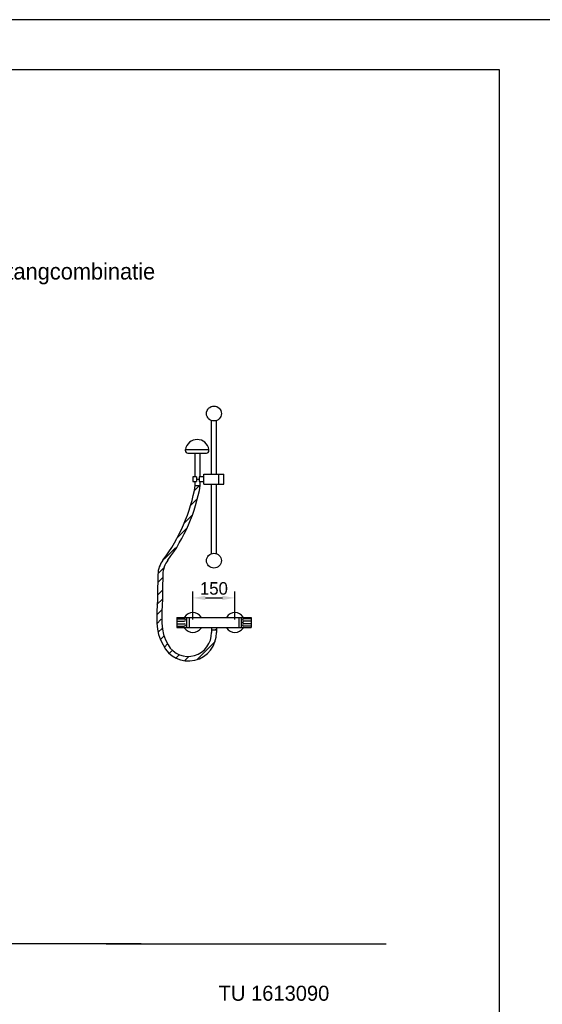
# Model space of a CAD drawing. Extents: x -33748 to 12452, y -14932 to 2888.
# Tile 160 of 194: x -27463 to -25378, y -1039 to 2888. Entities that reach past the tile are written whole.
import ezdxf

# ---------------------------------------------------------------- set-up
doc = ezdxf.new("R2010")
doc.units = 0
doc.header["$LTSCALE"] = 20
doc.layers.get('0').update_dxf_attribs({"color": 15, "linetype": 'CONTINUOUS'})
doc.layers.get('DEFPOINTS').update_dxf_attribs({"linetype": 'CONTINUOUS'})
for name, color, linetype in [('00KAD025', 2, 'CONTINUOUS'), ('00KAD070', 5, 'CONTINUOUS'), ('BL$2----', 7, 'CONTINUOUS'), ('SANITAIR', 7, 'CONTINUOUS'), ('TUNR', 1, 'CONTINUOUS'), ('WL$1----', 3, 'CONTINUOUS'), ('WM530----_MAATVOERING', 1, 'CONTINUOUS')]:
    doc.layers.add(name, color=color, linetype=linetype)
doc.dimstyles.new('ISO-25', dxfattribs={"dimscale": 20, "dimtxt": 2.5, "dimasz": 2.5, "dimexe": 1.25, "dimexo": 0.625, "dimtad": 1, "dimtih": 1, "dimdec": 4, "dimtxsty": 'STANDARD', "dimcen": 2.5, "dimazin": 3, "dimtfac": 1, "dimtdec": 4, "dimtmove": 0, "dimatfit": 3, "dimtvp": 1, "dimtolj": 1, "dimtzin": 0})

# ---------------------------------------------------------------- blocks, each defined once
blk = doc.blocks.new('A4-VER')
at = {"layer": '00KAD025', "linetype": 'CONTINUOUS'}
blk.add_line((210, 297), (0, 297), dxfattribs=at)
at = {"layer": '00KAD070', "linetype": 'CONTINUOUS'}
for p, q in [((200, 287), (10, 287)), ((200, 10), (200, 287))]:
    blk.add_line(p, q, dxfattribs=at)
blk = doc.blocks.new('*D71')
at = {"color": 0, "linetype": 'BYBLOCK'}
for p, q in [((8736.6, 427.5), (8736.6, 538.1)), ((8786.6, 513.1), (8854.6, 513.1)), ((8904.6, 427.5), (8904.6, 538.1))]:
    blk.add_line(p, q, dxfattribs=at)
for points in [[(8786.6, 521.4), (8786.6, 504.7), (8736.6, 513.1)], [(8854.6, 521.4), (8854.6, 504.7), (8904.6, 513.1)]]:
    blk.add_solid(points, dxfattribs=at)
at = {"layer": 'DEFPOINTS', "color": 0, "linetype": 'BYBLOCK'}
for p in [(8904.6, 513.1), (8736.6, 415), (8904.6, 415)]:
    blk.add_point(p, dxfattribs=at)
at = {"color": 0, "linetype": 'BYBLOCK', "insert": (8820.6, 550.6), "char_height": 50, "attachment_point": 5}
blk.add_mtext('\\A1;150', dxfattribs=at)

msp = doc.modelspace()

# ---------------------------------------------------------------- linework, layer by layer
at = {"layer": 'SANITAIR'}
for p, q in [((-26697.8897, 1075.39932), (-26697.8897, 1289.86546)), ((-26678.12362, 1075.39932), (-26678.12362, 1290.39545)), ((-26801.66163, 1174.22973), (-26707.77274, 1174.22973)), ((-26801.66163, 1169.28821), (-26801.66163, 1174.22973)), ((-26791.77859, 1159.40517), (-26717.65578, 1159.40517)), ((-26762.12946, 1065.51628), (-26762.12946, 1159.40517)), ((-26742.36338, 1065.51628), (-26742.36338, 1159.40517)), ((-26707.77274, 1169.28821), (-26707.77274, 1174.22973)), ((-26772.0125, 1065.51628), (-26772.0125, 1045.7502)), ((-26757.18794, 1065.51628), (-26772.0125, 1065.51628)), ((-26757.18794, 1065.51628), (-26757.18794, 1045.7502)), ((-26747.3049, 1065.51628), (-26747.3049, 1045.7502)), ((-26727.53882, 1065.51628), (-26747.3049, 1065.51628)), ((-26727.53882, 1075.39932), (-26648.47449, 1075.39932)), ((-26727.53882, 1035.86716), (-26727.53882, 1075.39932)), ((-26668.24057, 1035.86716), (-26668.24057, 1075.39932)), ((-26648.47449, 1035.86716), (-26648.47449, 1075.39932)), ((-26772.0125, 1045.7502), (-26757.18794, 1045.7502)), ((-26765.8665, 1010.85885), (-26745.79971, 1030.92564)), ((-26762.12946, 1030.92564), (-26762.12946, 1045.7502)), ((-26762.12946, 1030.92564), (-26742.36338, 1030.92564)), ((-26757.18794, 1055.63324), (-26747.3049, 1055.63324)), ((-26747.3049, 1045.7502), (-26727.53882, 1045.7502)), ((-26742.36338, 1030.92564), (-26742.36338, 1045.7502)), ((-26727.53882, 1035.86716), (-26648.47449, 1035.86716)), ((-26697.8897, 758.55084), (-26697.8897, 1035.86716)), ((-26678.12362, 758.55084), (-26678.12362, 1035.86716)), ((-26780.76055, 951.06352), (-26753.49131, 978.33276)), ((-26805.76357, 881.15921), (-26773.33029, 913.59249)), ((-26833.40439, 823.16918), (-26796.3244, 860.24917)), ((-26885.86643, 736.4077), (-26840.81035, 781.46378)), ((-26910.19189, 679.62876), (-26887.85089, 701.96976)), ((-26912.27767, 642.97826), (-26892.17953, 663.07641)), ((-26911.40011, 594.94364), (-26892.78191, 613.56183)), ((-26915.81133, 555.26447), (-26893.47033, 577.60547)), ((-26915.81133, 514.48312), (-26897.09856, 533.19588)), ((-26915.81133, 479.21277), (-26897.88038, 497.14372)), ((-26836.25227, 503.71645), (-26539.76104, 503.71645)), ((-26836.25227, 503.71645), (-26836.25227, 464.18429)), ((-26836.25227, 498.77493), (-26806.60315, 498.77493)), ((-26836.25227, 488.89189), (-26806.60315, 488.89189)), ((-26836.25227, 479.00885), (-26806.60315, 479.00885)), ((-26796.72011, 503.71645), (-26796.72011, 464.18429)), ((-26786.83707, 503.71645), (-26786.83707, 464.18429)), ((-26589.17625, 503.71645), (-26589.17625, 464.18429)), ((-26579.29321, 503.71645), (-26579.29321, 464.18429)), ((-26539.76104, 498.77493), (-26569.41016, 498.77493)), ((-26539.76104, 488.89189), (-26569.41016, 488.89189)), ((-26539.76104, 479.00885), (-26569.41016, 479.00885)), ((-26539.76104, 503.71645), (-26539.76104, 464.18429)), ((-26909.19457, 446.14678), (-26894.85279, 460.48855)), ((-26836.25227, 469.12581), (-26806.60315, 469.12581)), ((-26836.25227, 464.18429), (-26539.76104, 464.18429)), ((-26697.8897, 464.18429), (-26697.8897, 444.4182)), ((-26697.8897, 454.30125), (-26678.12362, 454.30125)), ((-26682.46346, 454.30125), (-26678.12362, 458.64109)), ((-26678.12362, 464.18429), (-26678.12362, 444.4182)), ((-26539.76104, 469.12581), (-26569.41016, 469.12581)), ((-26899.2695, 417.4896), (-26887.4199, 429.33921)), ((-26885.7527, 385.71584), (-26872.69751, 398.77104)), ((-26756.28662, 335.5768), (-26683.17189, 408.69153)), ((-26865.84298, 360.72429), (-26853.38897, 373.1783)), ((-26839.3912, 342.27478), (-26825.99482, 355.67116)), ((-26805.16268, 331.60203), (-26788.10793, 348.65678))]:
    msp.add_line(p, q, dxfattribs=at)
for centre in [(-26688.00666, 1317.53382), (-26688.00666, 730.59738)]:
    msp.add_circle(centre, 29.64912, dxfattribs=at)
for centre, radius, start, end in [((-26754.71718, 1166.19976), 47.62627, 9.70665241, 170.29334759), ((-26791.77859, 1169.28821), 9.88304, 180, 270), ((-26717.65578, 1169.28821), 9.88304, 270, 0), ((-27436.21174, 1146.07843), 683.84727, 322.82726648, 350.30579801), ((-27416.44566, 1146.07843), 683.84727, 322.82726648, 350.30579801), ((-26811.62848, 672.46224), 100, 142.82726648, 177.92358418), ((-26791.8624, 672.46224), 100, 142.82726648, 177.92358418), ((-26772.0125, 483.95037), 39.53216, 33.69006753, 146.30993247), ((-26604.00081, 483.95037), 39.53216, 33.69006753, 146.30993247), ((-26806.60315, 493.83341), 4.94152, 270, 90), ((-26806.60315, 474.06733), 4.94152, 270, 90), ((-26569.41016, 493.83341), 4.94152, 90, 270), ((-26569.41016, 474.06733), 4.94152, 90, 270), ((-26789.53619, 441.9411), 111.44011, 204.91010399, 1.27368214), ((-26790.54321, 441.32975), 92.70497, 209.98163937, 1.90915243), ((-26772.0125, 483.95037), 39.53216, 213.69006753, 326.30993247), ((-26604.00081, 483.95037), 39.53216, 213.69006753, 326.30993247)]:
    msp.add_arc(centre, radius, start, end, dxfattribs=at)
for points in [[(-26911.56282, 676.08548), (-26912.73054, 643.8782), (-26910.95458, 545.79044), (-26924.37299, 446.06898), (-26890.609, 395.003)], [(-26891.79674, 676.08548), (-26892.96445, 643.8782), (-26891.1885, 545.79044), (-26904.60691, 446.06898), (-26870.84291, 395.003)]]:
    msp.add_open_spline(points, degree=3, knots=[154.7419166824, 154.7419166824, 154.7419166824, 154.7419166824, 248.7848236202, 432.4412411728, 432.4412411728, 432.4412411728, 432.4412411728], dxfattribs=at)
msp.add_point((-26572.75218, 483.95037), dxfattribs=at)
at = {"layer": 'WL$1----', "color": 7}
for p, q in [((-26977.55098, -797.25418), (-28288.41088, -797.25418)), ((-27118.08809, -797.25418), (-26000.67267, -797.25418))]:
    msp.add_line(p, q, dxfattribs=at)

# ---------------------------------------------------------------- block references
at = {"layer": 'BL$2----', "xscale": 20, "yscale": 20, "zscale": 20}
msp.add_blockref('A4-VER', (-29548.0224, -3051.81975), dxfattribs=at)

# ---------------------------------------------------------------- texts
at = {"layer": 'SANITAIR', "color": 1}
msp.add_text('douchemengkraan Grohe 1000 +glijstangcombinatie', height=65, dxfattribs=at).set_placement((-28939.76263, 1851.93221))
at = {"layer": 'TUNR', "color": 1}
msp.add_text('TU 1613090', height=60.000004, dxfattribs=at).set_placement((-26669.11385, -1024.65341))

# ---------------------------------------------------------------- dimensions: what is measured, and where the dimension line sits
at = {"layer": 'WM530----_MAATVOERING'}
dim = msp.add_linear_dim(base=(-26604.00081, 582.06135), p1=(-26772.0125, 483.95037), p2=(-26604.00081, 483.95037), text='150', dimstyle='ISO-25', dxfattribs=at)
dim.commit()
dim.dimension.update_dxf_attribs({"geometry": '*D71', "text_midpoint": (-26688.00666, 619.56135), "insert": (-35508.57815, 69)})

doc.saveas('drawing.dxf')
